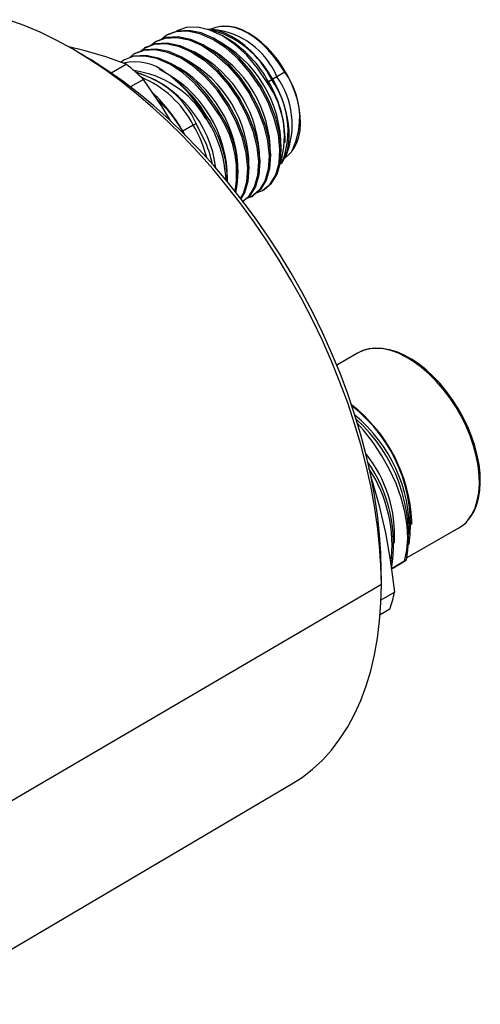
# Model space of a CAD drawing. Header units: millimetres. Extents: x 0 to 419, y 0 to 324.
# Tile 9 of 10: x 311 to 341, y 218 to 282. Entities that reach past the tile are written whole.
import ezdxf

# ---------------------------------------------------------------- set-up
doc = ezdxf.new("R2010")
doc.units = ezdxf.units.MM
doc.header["$LTSCALE"] = 1.5

msp = doc.modelspace()

# ---------------------------------------------------------------- linework, layer by layer
for p, q in [((323.579344, 281.874635), (323.171638, 281.744929)), ((319.999597, 281.110165), (320.279364, 281.339475)), ((320.367929, 281.390603), (320.279617, 281.339622)), ((324.384803, 281.108442), (324.007631, 281.32625)), ((314.958905, 280.340203), (313.814682, 280.616852)), ((318.585382, 280.293759), (318.865141, 280.523062)), ((318.953728, 280.574202), (318.865393, 280.523208)), ((319.29249, 280.701959), (319.57227, 280.931279)), ((319.66085, 280.982415), (319.572524, 280.931425)), ((314.979411, 279.965024), (314.277444, 280.376092)), ((318.158026, 280.114853), (317.87823, 279.885519)), ((318.246645, 280.166012), (318.158279, 280.114999)), ((316.679465, 278.884212), (317.676888, 279.460012)), ((317.308418, 279.589848), (317.450921, 279.70665)), ((317.539448, 279.757756), (317.451174, 279.706796)), ((327.5913, 278.63302), (327.318079, 278.475293)), ((328.107645, 278.931086), (327.5913, 278.63302)), ((318.804556, 278.460103), (317.94791, 277.965571)), ((326.544452, 278.028782), (326.456139, 277.977799)), ((327.034194, 278.311437), (326.940103, 278.257163)), ((327.246326, 278.433899), (327.034194, 278.311437)), ((325.130252, 277.212381), (325.041922, 277.161389)), ((325.837378, 277.620596), (325.749048, 277.569604)), ((324.423165, 276.804188), (324.334805, 276.753179)), ((322.893712, 275.921251), (322.929425, 275.94187)), ((322.893712, 275.921251), (323.155558, 275.528846)), ((323.008865, 275.98773), (322.929423, 275.94187)), ((323.715964, 276.39593), (323.627696, 276.344974)), ((322.084446, 275.454009), (321.395292, 275.056169)), ((322.084446, 275.454009), (322.275982, 275.564595)), ((322.788996, 274.534771), (322.275982, 275.564595)), ((321.395233, 275.056271), (321.525912, 274.796253)), ((321.518855, 274.836718), (321.395233, 275.056271)), ((328.13186, 274.311432), (328.13186, 274.617646)), ((328.081639, 273.253586), (328.392571, 273.536978)), ((325.925825, 270.743077), (325.584505, 270.619165)), ((325.92559, 270.742941), (326.013925, 270.793936)), ((326.291618, 271.027368), (326.632915, 271.151271)), ((326.63268, 271.151136), (326.720995, 271.202119)), ((332.892845, 260.454474), (331.528616, 259.666921)), ((336.465332, 249.177909), (336.465332, 249.409163)), ((339.542845, 248.936336), (336.151304, 246.978441)), ((334.463975, 245.408207), (334.459039, 246.221663)), ((335.590845, 246.539569), (335.171528, 246.29739)), ((335.281888, 246.361198), (335.531167, 246.505104)), ((335.531179, 246.505086), (335.590866, 246.539553)), ((334.464478, 245.242812), (309.888505, 230.855916)), ((334.44528, 244.233826), (335.324722, 244.741516)), ((335.022564, 243.613759), (334.359691, 243.230948)), ((335.022564, 243.613759), (334.387589, 243.247196)), ((303.952646, 217.620052), (328.578633, 232.118472))]:
    msp.add_line(p, q)
at = {"flags": 128}
for points in [[(334.464478, 245.242812), (334.436611, 246.487756), (334.353089, 247.76146), (334.214141, 249.060435), (334.020146, 250.38112), (333.771637, 251.719894), (333.469294, 253.073088), (333.113947, 254.436994), (332.70657, 255.807873), (332.248279, 257.181967), (331.74033, 258.55551), (331.184115, 259.924738), (330.58116, 261.285896), (329.933116, 262.635256), (329.24176, 263.969117), (328.508987, 265.283825), (327.736806, 266.575775), (326.927332, 267.841426), (326.082785, 269.07731), (325.20548, 270.280038), (324.29782, 271.446315), (323.362294, 272.572943), (322.401467, 273.656835), (321.417971, 274.695019), (320.414502, 275.684651), (319.393812, 276.623017), (318.358696, 277.507545), (317.311994, 278.335812), (316.256573, 279.105547), (315.195326, 279.814639), (314.131163, 280.461147), (313.066999, 281.043296), (312.005752, 281.559493), (310.950331, 282.008322), (309.903629, 282.388552)], [(326.940103, 278.257163), (326.317288, 279.198317), (325.602758, 280.045273), (324.822927, 280.764372), (324.006915, 281.326663), (323.185437, 281.709058), (322.38963, 281.895257), (321.649847, 281.876432), (320.994486, 281.651612)], [(327.873674, 272.900079), (327.926098, 272.966975), (328.116056, 273.317006), (328.25966, 273.715224), (328.354542, 274.156835), (328.399039, 274.635659), (328.3925, 275.144743), (328.335245, 275.676774), (328.228376, 276.224488), (328.073595, 276.78071), (327.873154, 277.33824), (327.629815, 277.889886), (327.34683, 278.428534), (327.027904, 278.947219), (326.677166, 279.439194), (326.299106, 279.898026), (325.898485, 280.317711), (325.48028, 280.692699), (325.049617, 281.017938), (324.611721, 281.288894), (324.171908, 281.501543), (323.735712, 281.65236), (323.309189, 281.738421), (322.996769, 281.753202)], [(323.860843, 281.939088), (323.593124, 281.878954), (323.579344, 281.874635)], [(328.107645, 278.931086), (327.770239, 279.467557), (327.397097, 279.97088), (326.994603, 280.43244), (326.569646, 280.844342), (326.129495, 281.199537), (325.681681, 281.491948), (325.233868, 281.716571), (324.793717, 281.869564), (324.368759, 281.948308), (323.966266, 281.951456), (323.860843, 281.939088)], [(328.574495, 273.738758), (328.731841, 273.946011), (328.908254, 274.287659), (329.037953, 274.676796), (329.118525, 275.108258), (329.14839, 275.575363), (329.127111, 276.070671), (329.055306, 276.586394), (328.934387, 277.114972), (328.766392, 277.648892), (328.553931, 278.180638), (328.300155, 278.702743), (328.008721, 279.207863), (327.683748, 279.688871), (327.329803, 280.138897), (326.95175, 280.551536), (326.554703, 280.920854), (326.143952, 281.241446), (325.724896, 281.50845), (325.303026, 281.717548), (324.884059, 281.864937), (324.474345, 281.94742), (324.080802, 281.962934), (323.884358, 281.935452)], [(319.57227, 280.931279), (320.237282, 281.182173), (320.992876, 281.224229), (321.810863, 281.056324), (322.660658, 280.685398), (323.510454, 280.126197), (324.328441, 279.4007), (325.084035, 278.53728), (325.749047, 277.569605)], [(319.660597, 280.982269), (320.32561, 281.233163), (321.081204, 281.275219), (321.899192, 281.107314), (322.748988, 280.736388), (323.598783, 280.177187), (324.416771, 279.451691), (325.172365, 278.58827), (325.837378, 277.620596)], [(326.456139, 277.9778), (325.791127, 278.945474), (325.035534, 279.808895), (324.217546, 280.534392), (323.367751, 281.093593), (322.517956, 281.464519), (321.699969, 281.632425), (320.944376, 281.590369), (320.279364, 281.339475)], [(326.544453, 278.028781), (325.879441, 278.996455), (325.123847, 279.859876), (324.30586, 280.585373), (323.456065, 281.144574), (322.60627, 281.515501), (321.788283, 281.683407), (321.032689, 281.641351), (320.367677, 281.390458)], [(324.423165, 276.804188), (323.758153, 277.771863), (323.00256, 278.635284), (322.184573, 279.360781), (321.334779, 279.919983), (320.484984, 280.290909), (319.666997, 280.458815), (318.911404, 280.416759), (318.246393, 280.165866)], [(318.865141, 280.523062), (319.530153, 280.773955), (320.285748, 280.816012), (321.103736, 280.648107), (321.953531, 280.277181), (322.803327, 279.71798), (323.621315, 278.992484), (324.376909, 278.129064), (325.041922, 277.16139)], [(318.953477, 280.574057), (319.618489, 280.82495), (320.374083, 280.867006), (321.19207, 280.6991), (322.041865, 280.328174), (322.89166, 279.768973), (323.709647, 279.043476), (324.465241, 278.180055), (325.130253, 277.21238)], [(317.676888, 279.460012), (316.326575, 279.935814), (314.958905, 280.340203)], [(334.459039, 246.221663), (334.431714, 247.284018), (334.348365, 248.53462), (334.209713, 249.810321), (334.01615, 251.107505), (333.768225, 252.422496), (333.466641, 253.751565), (333.112252, 255.090945), (332.706064, 256.436839), (332.249228, 257.785434), (331.743039, 259.132905), (331.188931, 260.475433), (330.588475, 261.809213), (329.943374, 263.130464), (329.255455, 264.43544), (328.52667, 265.720444), (327.759083, 266.981831), (326.95487, 268.216027), (326.116312, 269.419533), (325.245785, 270.588938), (324.345756, 271.720926), (323.418778, 272.81229), (322.467477, 273.859935), (321.49455, 274.860892), (320.502755, 275.812323), (319.494904, 276.711532), (318.473853, 277.55597), (317.442496, 278.343243), (316.403757, 279.071119), (315.360581, 279.737536), (314.979411, 279.965024)], [(323.627696, 276.344974), (322.962684, 277.312649), (322.20709, 278.17607), (321.389103, 278.901566), (320.539308, 279.460768), (319.689513, 279.831694), (318.871526, 279.9996), (318.115933, 279.957543), (317.450921, 279.70665)], [(317.539198, 279.757611), (318.204209, 280.008503), (318.959802, 280.050559), (319.777788, 279.882651), (320.627582, 279.511724), (321.477376, 278.952522), (322.295362, 278.227025), (323.050955, 277.363603), (323.715966, 276.395928)], [(324.334805, 276.753179), (323.669792, 277.720854), (322.914198, 278.584275), (322.096211, 279.309771), (321.246415, 279.868972), (320.39662, 280.239898), (319.578632, 280.407804), (318.823039, 280.365747), (318.158026, 280.114853)], [(320.597664, 275.721066), (320.026875, 276.654738), (318.804556, 278.460103)], [(326.632915, 271.151271), (327.138445, 271.576337), (327.50841, 272.184263), (327.727743, 272.951196), (327.787168, 273.847174), (327.68355, 274.837274), (327.420022, 275.882958), (327.005863, 276.943549), (326.456139, 277.9778)], [(326.721229, 271.202254), (327.226759, 271.627319), (327.596724, 272.235245), (327.816058, 273.002178), (327.875482, 273.898156), (327.771864, 274.888256), (327.508336, 275.933939), (327.094177, 276.99453), (326.544453, 278.028781)], [(325.130253, 277.21238), (325.679977, 276.17813), (326.094136, 275.117538), (326.357663, 274.071855), (326.461281, 273.081755), (326.401857, 272.185778), (326.182523, 271.418844), (325.812558, 270.810919), (325.307028, 270.385853)], [(325.749047, 277.569605), (326.298771, 276.535354), (326.71293, 275.474763), (326.976458, 274.42908), (327.080077, 273.43898), (327.020653, 272.543003), (326.80132, 271.776069), (326.431355, 271.168143), (325.925825, 270.743077)], [(325.837378, 277.620596), (326.387102, 276.586346), (326.801262, 275.525755), (327.06479, 274.480072), (327.168409, 273.489972), (327.108986, 272.593995), (326.889653, 271.827062), (326.519689, 271.219137), (326.014159, 270.794071)], [(325.186314, 270.629737), (325.38709, 270.959651), (325.606421, 271.726583), (325.665843, 272.62256), (325.562222, 273.612658), (325.298692, 274.65834), (324.884531, 275.71893), (324.334805, 276.753179)], [(325.218205, 270.587974), (325.475432, 271.01065), (325.694767, 271.777583), (325.754191, 272.673561), (325.650574, 273.663662), (325.387047, 274.709345), (324.972888, 275.769937), (324.423165, 276.804188)], [(325.041922, 277.16139), (325.591647, 276.127139), (326.005806, 275.066548), (326.269335, 274.020866), (326.372953, 273.030766), (326.31353, 272.134789), (326.094197, 271.367856), (325.724233, 270.75993), (325.336103, 270.433578)], [(323.155558, 275.528846), (323.031288, 275.761307), (322.929425, 275.94187)], [(328.392571, 273.536978), (328.403542, 273.547066), (328.56608, 273.719884)], [(340.084842, 249.371637), (340.313541, 249.641944), (340.541243, 250.014971), (340.723498, 250.437826), (340.858083, 250.90652), (340.943217, 251.415997), (340.977847, 251.960463), (340.961683, 252.533749), (340.895118, 253.129435), (340.779111, 253.741164), (340.6151, 254.362549), (340.404968, 254.987151), (340.151028, 255.608521), (339.855999, 256.22024), (339.522991, 256.815982), (339.155468, 257.389573), (338.757238, 257.935027), (338.332378, 258.446654), (337.885195, 258.919102), (337.420181, 259.347391), (336.941965, 259.726952), (336.455272, 260.053647), (335.964896, 260.323782), (335.475713, 260.53411), (334.992858, 260.681824), (334.521713, 260.764738), (334.067955, 260.781509), (333.637468, 260.731955), (333.235883, 260.617285), (332.892829, 260.454465)], [(340.057802, 249.344579), (340.179885, 249.483746), (340.430469, 249.850898), (340.631664, 250.274847), (340.781111, 250.750624), (340.877058, 251.272649), (340.91838, 251.834803), (340.904593, 252.430495), (340.835858, 253.05274), (340.71298, 253.694245), (340.537402, 254.347487), (340.31118, 255.004809), (340.036968, 255.658503), (339.71798, 256.300905), (339.357956, 256.924485), (338.961118, 257.52193), (338.532117, 258.086237), (338.075983, 258.61079), (337.598064, 259.089438), (337.103964, 259.51657), (336.599474, 259.887179), (336.09051, 260.196919), (335.58304, 260.442158), (335.083011, 260.620023), (334.596288, 260.728426), (334.128576, 260.766098), (333.685358, 260.732596), (333.271832, 260.628314), (332.892845, 260.454474)], [(335.99848, 246.77508), (336.150944, 247.485263), (336.204658, 248.272176), (336.158215, 249.12091), (336.012078, 250.015404), (335.768568, 250.938745), (335.43182, 251.87348), (335.00771, 252.801944), (334.503743, 253.70659), (333.928913, 254.570314), (333.293534, 255.376775), (332.88315, 255.816804)], [(333.7717, 252.331015), (334.294881, 250.504181), (334.728206, 248.640175)], [(339.542845, 248.936336), (339.882849, 249.177696), (340.057802, 249.344579)], [(334.728206, 248.640175), (335.068701, 246.722587), (335.324722, 244.741516)], [(335.134754, 246.276332), (335.210637, 246.320151), (335.998482, 246.77508)], [(336.123087, 246.847013), (335.725826, 246.617563), (335.2819, 246.36118)], [(335.998485, 246.775075), (336.068262, 246.815364), (336.123084, 246.847018)], [(328.578633, 232.118472), (329.24176, 232.546528), (329.933116, 233.082167), (330.58116, 233.683311), (331.184115, 234.348312), (331.74033, 235.075348), (332.248279, 235.862426), (332.70657, 236.707388), (333.113947, 237.607919), (333.469294, 238.56155), (333.771637, 239.565668), (334.020146, 240.617519), (334.214141, 241.714222), (334.353089, 242.85277), (334.436611, 244.030042), (334.464478, 245.242812)]]:
    msp.add_lwpolyline(points, dxfattribs=at)
for centre, radius, start, end in [((322.864622, 276.644801), 5.127817, 22.81345844, 84.44703923), ((321.74746, 275.802959), 6.095848, 25.56884544, 76.39684056), ((320.518556, 274.792954), 7.404949, 28.36931631, 58.52566243), ((319.180161, 273.570674), 7.984221, 359.70433117, 62.13204316), ((319.820743, 273.946473), 8.052012, 359.84358038, 62.41362804), ((317.76944, 272.757132), 7.979093, 359.79177707, 62.07189243), ((318.408052, 273.130124), 8.051453, 359.78061564, 62.43597572), ((318.260945, 276.456342), 3.159555, 50.6985214, 103.95329997), ((309.568752, 269.180069), 13.092712, 45.13686512, 51.73597039), ((316.965589, 272.294831), 8.080552, 359.85022049, 62.27318332), ((317.297047, 272.578596), 6.518896, 30.84811256, 82.49281599), ((316.03959, 271.684541), 7.594297, 6.87084514, 73.05416542), ((316.75838, 273.041789), 6.066999, 24.57123628, 75.31360059), ((316.009732, 272.287508), 6.850466, 27.53119942, 67.29100248), ((316.317909, 271.908052), 8.020956, 359.71305062, 63.74030306), ((315.265942, 271.439947), 8.97971, 30.4277003, 56.19325464), ((315.107702, 271.574059), 8.958634, 29.17989407, 54.87462585), ((323.181729, 275.489313), 5.415461, 337.81028026, 35.48613648), ((324.071661, 275.950271), 5.017412, 333.6067699, 36.44807872), ((322.028519, 274.710684), 6.058149, 338.94730976, 35.83170258), ((320.47542, 274.352409), 7.661033, 1.98406898, 31.11615747), ((322.555929, 275.080986), 5.765574, 339.04736623, 35.55894068), ((312.007909, 269.708896), 10.80353, 29.66747318, 46.53761381), ((314.034203, 270.8142), 8.495876, 29.95431599, 48.28789687), ((316.741847, 271.706766), 7.589609, 0.17074495, 34.33673185), ((318.024338, 272.292651), 6.915124, 349.99134407, 35.87428247), ((318.14323, 272.366426), 6.876937, 348.65045564, 35.86972709), ((314.647938, 271.119511), 8.607527, 14.77241268, 30.23651163), ((316.198287, 271.485042), 8.047105, 2.50692648, 30.16662775), ((316.783611, 271.595163), 6.686251, 10.87555958, 26.08153114), ((326.144609, 248.914371), 10.332577, 2.7447473, 52.03497953), ((326.493059, 249.136807), 9.885173, 352.65449397, 52.49680859), ((326.364282, 248.717655), 9.957672, 358.83566418, 50.30689593), ((325.944235, 248.424143), 10.300311, 351.1925276, 48.27104728), ((326.784936, 248.474032), 8.553254, 356.49923063, 38.94780605), ((325.930442, 247.919068), 9.342073, 349.84187451, 35.24981308), ((325.958314, 247.811012), 9.208422, 352.39007504, 33.35620334), ((329.313064, 245.747851), 6.095304, 339.50530958, 350.49696244)]:
    msp.add_arc(centre, radius, start, end)

doc.saveas('drawing.dxf')
